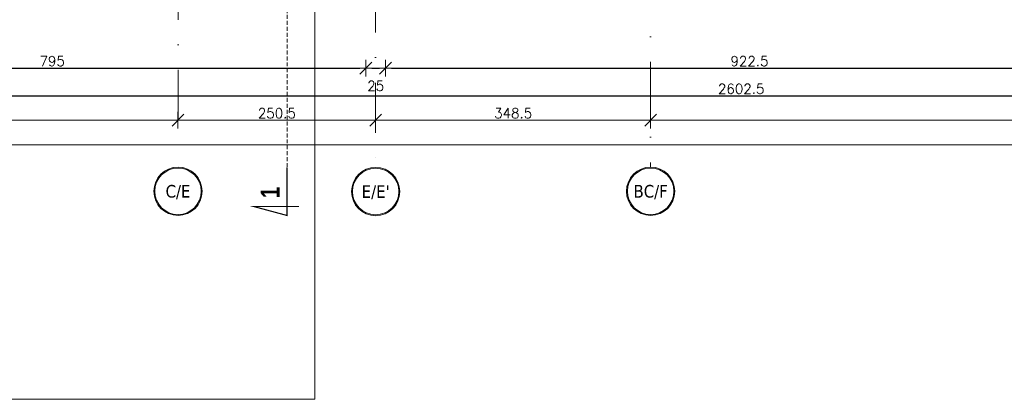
# Model space of a CAD drawing. Header units: millimetres. Extents: x 28291 to 177760, y -399809 to -170937.
# Tile 243 of 256: x 61211 to 62459, y -200093 to -199613. Entities that reach past the tile are written whole.
import ezdxf
from ezdxf.enums import TextEntityAlignment as Align

# ---------------------------------------------------------------- set-up
doc = ezdxf.new("R2010")
doc.units = ezdxf.units.MM
doc.linetypes.add('CARKOVANA', pattern=[7.5, 5, -2.5])
doc.linetypes.add('DASHDOT', pattern=[25.4, 12.7, -6.35, 0, -6.35])
doc.layers.get('0').update_dxf_attribs({"lineweight": 0})
for name, color, linetype, lineweight in [('!! 0_ Opis', 8, 'Continuous', 13), ('!! wymiary osi', 250, 'Continuous', 9), ('0-osie-liniA', 14, 'DASHDOT', 5), ('0-osie-tx', 66, 'Continuous', 9)]:
    doc.layers.add(name, color=color, linetype=linetype, lineweight=lineweight)
doc.layers.add('!! 0_ramki', color=66, linetype='Continuous', lineweight=9, plot=False)
doc.layers.add('!! 1_drzwi-linia - zrealizowane', color=7, linetype='Continuous', lineweight=5, true_color=0x7a7a7a)
doc.layers.add('!! 1_Wyburzenia', color=252, linetype='CARKOVANA', lineweight=13, true_color=0x696969)
doc.styles.add('STYLE7', font='ARIALNB.TTF')
doc.styles.add('TAHOMA', font='tahoma.ttf')
doc.styles.add('TXT', font='simplex.shx')
doc.dimstyles.new('DIM50', dxfattribs={"dimscale": 5, "dimtxt": 2.5, "dimasz": 1.5, "dimexe": 0, "dimexo": 0, "dimgap": 0.5, "dimtad": 1, "dimdec": 4, "dimrnd": 0.5, "dimdsep": 46, "dimtxsty": 'TXT', "dimblk1": 'TICK1', "dimblk2": 'TICK1', "dimsah": 1, "dimcen": 0, "dimse1": 1, "dimse2": 1, "dimclrd": 1, "dimclre": 7, "dimclrt": 9, "dimadec": 0, "dimazin": 0, "dimtfac": 1, "dimtdec": 4, "dimtmove": 2, "dimatfit": 3, "dimldrblk": 'TICK1', "dimfxl": 1, "dimtolj": 1, "dimarcsym": 0})

# ---------------------------------------------------------------- blocks, each defined once
blk = doc.blocks.new('*U80')
h = blk.add_hatch(color=256)
edge = h.paths.add_edge_path()
edge.add_arc((0, 0), 30.6, 0, 360)
edge = h.paths.add_edge_path(flags=17)
edge.add_arc((0, 0), 29.4, 0, 360)
for radius in [30.6, 29.4]:
    blk.add_circle((0, 0), radius)
at = {"style": 'TAHOMA', "flags": 8}
blk.add_attdef('ANSICHTSNUMMER', text='', height=16, dxfattribs=at).set_placement((0, 0), align=Align.MIDDLE_CENTER)
blk = doc.blocks.new('TICK1')
at = {"color": 2}
blk.add_line((-1, -1), (1, 1), dxfattribs=at)
at = {"color": 0}
for p, q in [((0, 0), (-1, 0)), ((0, -1.4), (0, 1.4))]:
    blk.add_line(p, q, dxfattribs=at)
blk = doc.blocks.new('*D3732')
at = {"layer": '!! wymiary osi', "color": 1, "lineweight": -2, "transparency": 16777216}
blk.add_line((54565.2, -199832.8), (49213.7, -199832.8), dxfattribs=at)
at = {"layer": 'DEFPOINTS', "color": 0, "transparency": 16777216}
for p in [(49206.2, -199832.8), (49206.2, -199860.8), (54572.7, -199862.4)]:
    blk.add_point(p, dxfattribs=at)
at = {"layer": '!! wymiary osi', "color": 1, "lineweight": -2, "transparency": 16777216, "xscale": 7.5, "yscale": 7.5, "zscale": 7.5, "rotation": 180}
blk.add_blockref('TICK1', (49206.2, -199832.8), dxfattribs=at)
at = {"layer": '!! wymiary osi', "color": 1, "lineweight": -2, "transparency": 16777216, "xscale": 7.5, "yscale": 7.5, "zscale": 7.5}
blk.add_blockref('TICK1', (54572.7, -199832.8), dxfattribs=at)
at = {"layer": '!! wymiary osi', "color": 9, "transparency": 16777216, "insert": (51889.5, -199824), "char_height": 12.5, "attachment_point": 5, "style": 'TXT'}
blk.add_mtext('\\A1;5366.5', dxfattribs=at)
blk = doc.blocks.new('*D3745')
at = {"layer": '!! wymiary osi', "color": 1, "lineweight": -2, "transparency": 16777216}
blk.add_line((52030.2, -199801.4), (52584.7, -199801.4), dxfattribs=at)
at = {"layer": 'DEFPOINTS', "color": 0, "transparency": 16777216}
for p in [(52022.7, -199801.4), (52592.2, -199801.4), (52592.2, -199801.4)]:
    blk.add_point(p, dxfattribs=at)
at = {"layer": '!! wymiary osi', "color": 1, "lineweight": -2, "transparency": 16777216, "xscale": 7.5, "yscale": 7.5, "zscale": 7.5, "rotation": 180}
blk.add_blockref('TICK1', (52022.7, -199801.4), dxfattribs=at)
at = {"layer": '!! wymiary osi', "color": 1, "lineweight": -2, "transparency": 16777216, "xscale": 7.5, "yscale": 7.5, "zscale": 7.5}
blk.add_blockref('TICK1', (52592.2, -199801.4), dxfattribs=at)
at = {"layer": '!! wymiary osi', "color": 9, "transparency": 16777216, "insert": (52307.5, -199792.6), "char_height": 12.5, "attachment_point": 5, "style": 'TXT'}
blk.add_mtext('\\A1;569.5', dxfattribs=at)
blk = doc.blocks.new('*D3746')
at = {"layer": '!! wymiary osi', "color": 1, "lineweight": -2, "transparency": 16777216}
blk.add_line((52599.7, -199801.4), (52835.2, -199801.4), dxfattribs=at)
at = {"layer": 'DEFPOINTS', "color": 0, "transparency": 16777216}
for p in [(52592.2, -199801.4), (52842.7, -199801.4), (52842.7, -199801.4)]:
    blk.add_point(p, dxfattribs=at)
at = {"layer": '!! wymiary osi', "color": 1, "lineweight": -2, "transparency": 16777216, "xscale": 7.5, "yscale": 7.5, "zscale": 7.5, "rotation": 180}
blk.add_blockref('TICK1', (52592.2, -199801.4), dxfattribs=at)
at = {"layer": '!! wymiary osi', "color": 1, "lineweight": -2, "transparency": 16777216, "xscale": 7.5, "yscale": 7.5, "zscale": 7.5}
blk.add_blockref('TICK1', (52842.7, -199801.4), dxfattribs=at)
at = {"layer": '!! wymiary osi', "color": 9, "transparency": 16777216, "insert": (52717.5, -199792.6), "char_height": 12.5, "attachment_point": 5, "style": 'TXT'}
blk.add_mtext('\\A1;250.5', dxfattribs=at)
blk = doc.blocks.new('*D3747')
at = {"layer": '!! wymiary osi', "color": 1, "lineweight": -2, "transparency": 16777216}
blk.add_line((52850.2, -199801.4), (53183.7, -199801.4), dxfattribs=at)
at = {"layer": 'DEFPOINTS', "color": 0, "transparency": 16777216}
for p in [(52842.7, -199801.4), (53191.2, -199801.4), (53191.2, -199801.4)]:
    blk.add_point(p, dxfattribs=at)
at = {"layer": '!! wymiary osi', "color": 1, "lineweight": -2, "transparency": 16777216, "xscale": 7.5, "yscale": 7.5, "zscale": 7.5, "rotation": 180}
blk.add_blockref('TICK1', (52842.7, -199801.4), dxfattribs=at)
at = {"layer": '!! wymiary osi', "color": 1, "lineweight": -2, "transparency": 16777216, "xscale": 7.5, "yscale": 7.5, "zscale": 7.5}
blk.add_blockref('TICK1', (53191.2, -199801.4), dxfattribs=at)
at = {"layer": '!! wymiary osi', "color": 9, "transparency": 16777216, "insert": (53017, -199792.6), "char_height": 12.5, "attachment_point": 5, "style": 'TXT'}
blk.add_mtext('\\A1;348.5', dxfattribs=at)
blk = doc.blocks.new('*D3748')
at = {"layer": '!! wymiary osi', "color": 1, "lineweight": -2, "transparency": 16777216}
blk.add_line((53198.7, -199801.4), (54565.2, -199801.4), dxfattribs=at)
at = {"layer": 'DEFPOINTS', "color": 0, "transparency": 16777216}
for p in [(53191.2, -199801.4), (54572.7, -199801.4), (54572.7, -199801.4)]:
    blk.add_point(p, dxfattribs=at)
at = {"layer": '!! wymiary osi', "color": 1, "lineweight": -2, "transparency": 16777216, "xscale": 7.5, "yscale": 7.5, "zscale": 7.5, "rotation": 180}
blk.add_blockref('TICK1', (53191.2, -199801.4), dxfattribs=at)
at = {"layer": '!! wymiary osi', "color": 1, "lineweight": -2, "transparency": 16777216, "xscale": 7.5, "yscale": 7.5, "zscale": 7.5}
blk.add_blockref('TICK1', (54572.7, -199801.4), dxfattribs=at)
at = {"layer": '!! wymiary osi', "color": 9, "transparency": 16777216, "insert": (53882, -199792.6), "char_height": 12.5, "attachment_point": 5, "style": 'TXT'}
blk.add_mtext('\\A1;1381.5', dxfattribs=at)
blk = doc.blocks.new('*D3013')
at = {"layer": '!! wymiary osi', "color": 1, "lineweight": -2, "transparency": 16777216}
blk.add_line((60832.1, -199709), (63419.6, -199709), dxfattribs=at)
at = {"layer": 'DEFPOINTS', "color": 0, "transparency": 16777216}
for p in [(60824.6, -199509.1), (63427.1, -199520.1), (63427.1, -199709)]:
    blk.add_point(p, dxfattribs=at)
at = {"layer": '!! wymiary osi', "color": 1, "lineweight": -2, "transparency": 16777216, "xscale": 7.5, "yscale": 7.5, "zscale": 7.5, "rotation": 180}
blk.add_blockref('TICK1', (60824.6, -199709), dxfattribs=at)
at = {"layer": '!! wymiary osi', "color": 1, "lineweight": -2, "transparency": 16777216, "xscale": 7.5, "yscale": 7.5, "zscale": 7.5}
blk.add_blockref('TICK1', (63427.1, -199709), dxfattribs=at)
at = {"layer": '!! wymiary osi', "color": 9, "transparency": 16777216, "insert": (62125.8, -199700.2), "char_height": 12.5, "attachment_point": 5, "style": 'TXT'}
blk.add_mtext('\\A1;2602.5', dxfattribs=at)
blk = doc.blocks.new('*D3016')
at = {"layer": '!! wymiary osi', "color": 1, "lineweight": -2, "transparency": 16777216}
blk.add_line((60862.6, -199674), (61642.6, -199674), dxfattribs=at)
at = {"layer": 'DEFPOINTS', "color": 0, "transparency": 16777216}
for p in [(60855.1, -199473.1), (61650.1, -199473.1), (61650.1, -199674)]:
    blk.add_point(p, dxfattribs=at)
at = {"layer": '!! wymiary osi', "color": 1, "lineweight": -2, "transparency": 16777216, "xscale": 7.5, "yscale": 7.5, "zscale": 7.5, "rotation": 180}
blk.add_blockref('TICK1', (60855.1, -199674), dxfattribs=at)
at = {"layer": '!! wymiary osi', "color": 1, "lineweight": -2, "transparency": 16777216, "xscale": 7.5, "yscale": 7.5, "zscale": 7.5}
blk.add_blockref('TICK1', (61650.1, -199674), dxfattribs=at)
at = {"layer": '!! wymiary osi', "color": 9, "transparency": 16777216, "insert": (61252.6, -199665.2), "char_height": 12.5, "attachment_point": 5, "style": 'TXT'}
blk.add_mtext('\\A1;795', dxfattribs=at)
blk = doc.blocks.new('*D3017')
at = {"layer": '!! wymiary osi', "color": 1, "lineweight": -2, "transparency": 16777216}
blk.add_line((61657.6, -199674), (61667.6, -199674), dxfattribs=at)
at = {"layer": 'DEFPOINTS', "color": 0, "transparency": 16777216}
for p in [(61650.1, -199473.1), (61675.1, -199473.3), (61675.1, -199674)]:
    blk.add_point(p, dxfattribs=at)
at = {"layer": '!! wymiary osi', "color": 1, "lineweight": -2, "transparency": 16777216, "xscale": 7.5, "yscale": 7.5, "zscale": 7.5, "rotation": 180}
blk.add_blockref('TICK1', (61650.1, -199674), dxfattribs=at)
at = {"layer": '!! wymiary osi', "color": 1, "lineweight": -2, "transparency": 16777216, "xscale": 7.5, "yscale": 7.5, "zscale": 7.5}
blk.add_blockref('TICK1', (61675.1, -199674), dxfattribs=at)
at = {"layer": '!! wymiary osi', "color": 9, "transparency": 16777216, "insert": (61662.6, -199696.5), "char_height": 12.5, "attachment_point": 5, "style": 'TXT'}
blk.add_mtext('\\A1;25', dxfattribs=at)
blk = doc.blocks.new('*D3018')
at = {"layer": '!! wymiary osi', "color": 1, "lineweight": -2, "transparency": 16777216}
blk.add_line((61682.6, -199674), (62590.1, -199674), dxfattribs=at)
at = {"layer": 'DEFPOINTS', "color": 0, "transparency": 16777216}
for p in [(61675.1, -199473.3), (62597.6, -199473.3), (62597.6, -199674)]:
    blk.add_point(p, dxfattribs=at)
at = {"layer": '!! wymiary osi', "color": 1, "lineweight": -2, "transparency": 16777216, "xscale": 7.5, "yscale": 7.5, "zscale": 7.5, "rotation": 180}
blk.add_blockref('TICK1', (61675.1, -199674), dxfattribs=at)
at = {"layer": '!! wymiary osi', "color": 1, "lineweight": -2, "transparency": 16777216, "xscale": 7.5, "yscale": 7.5, "zscale": 7.5}
blk.add_blockref('TICK1', (62597.6, -199674), dxfattribs=at)
at = {"layer": '!! wymiary osi', "color": 9, "transparency": 16777216, "insert": (62136.3, -199665.2), "char_height": 12.5, "attachment_point": 5, "style": 'TXT'}
blk.add_mtext('\\A1;922.5', dxfattribs=at)
blk = doc.blocks.new('oznaczenie przekroi')
at = {"layer": '!! 0_ Opis', "color": 2, "const_width": 1.44}
blk.add_lwpolyline([(88789.9, -199799.7), (88789.9, -199860.6), (88747.9, -199849.3), (88805.1, -199849.3)], dxfattribs=at)
at = {"layer": '!! 1_Wyburzenia'}
blk.add_lwpolyline([(88789.9, -193651.7), (88789.9, -199799.7)], dxfattribs=at)
at = {"layer": '!! 0_ Opis', "color": 9, "style": 'STYLE7', "text_generation_flag": 6, "width": 0.95}
blk.add_text('1', height=24, rotation=270, dxfattribs=at).set_placement((88780.5, -199838.7))
blk = doc.blocks.new('BLOK OSI')
at = {"layer": '0-osie-liniA', "ltscale": 5}
for points in [[(53191.21142, -193626.89479), (53191.21142, -199860.81919)], [(52592.21142, -193637.0088), (52592.21142, -199860.81919)], [(52842.71142, -198101.5883), (52842.71142, -199860.81919)]]:
    blk.add_lwpolyline(points, dxfattribs=at)
at = {"layer": '0-osie-tx'}
ref = blk.add_blockref('*U80', (52592.21142, -199891.41919), dxfattribs=dict(at, rotation=180))
ref.add_attrib('ANSICHTSNUMMER', 'C/E', dxfattribs={"layer": '0', "height": 16, "style": 'TAHOMA', "flags": 8}).set_placement((52592.21142, -199891.41919), align=Align.MIDDLE_CENTER)
ref = blk.add_blockref('*U80', (52842.71142, -199891.75271), dxfattribs=dict(at, rotation=180))
ref.add_attrib('ANSICHTSNUMMER', "E/E'", dxfattribs={"layer": '0', "height": 16, "style": 'TAHOMA', "flags": 8}).set_placement((52842.71142, -199891.75271), align=Align.MIDDLE_CENTER)
ref = blk.add_blockref('*U80', (53191.21142, -199891.41919), dxfattribs=dict(at, rotation=180))
ref.add_attrib('ANSICHTSNUMMER', 'BC/F', dxfattribs={"layer": '0', "height": 16, "style": 'TAHOMA', "flags": 8}).set_placement((53191.21142, -199891.41919), align=Align.MIDDLE_CENTER)
at = {"layer": '!! wymiary osi'}
for base, p1, p2, picture, middle in [((52592.21142, -199801.35945), (52022.71142, -199801.35945), (52592.21142, -199801.35945), '*D3745', (52307.46142, -199792.60945)), ((52842.71142, -199801.35945), (52592.21142, -199801.35945), (52842.71142, -199801.35945), '*D3746', (52717.46142, -199792.60945)), ((53191.21142, -199801.35945), (52842.71142, -199801.35945), (53191.21142, -199801.35945), '*D3747', (53016.96142, -199792.60945)), ((54572.71142, -199801.35945), (53191.21142, -199801.35945), (54572.71142, -199801.35945), '*D3748', (53881.96142, -199792.60945)), ((49206.21142, -199832.75821), (54572.71142, -199862.35271), (49206.21142, -199860.81919), '*D3732', (51889.46142, -199824.00821))]:
    dim = blk.add_linear_dim(base=base, p1=p1, p2=p2, dimstyle='DIM50', dxfattribs=at)
    dim.commit()
    dim.dimension.update_dxf_attribs({"geometry": picture, "text_midpoint": middle})

msp = doc.modelspace()

# ---------------------------------------------------------------- linework, layer by layer
at = {"layer": '!! 0_ramki'}
msp.add_lwpolyline([(57385.28509, -197123.38038), (61585.28509, -197123.38038), (61585.28509, -200093.38038), (57385.28509, -200093.38038)], close=True, dxfattribs=at)

# ---------------------------------------------------------------- block references
at = {"layer": '!! 1_drzwi-linia - zrealizowane'}
msp.add_blockref('BLOK OSI', (8819.85593, 61.46017), dxfattribs=at)
at = {"layer": '!! 1_Wyburzenia'}
msp.add_blockref('oznaczenie przekroi', (-27239.68678, 0), dxfattribs=at)

# ---------------------------------------------------------------- dimensions: what is measured, and where the dimension line sits
at = {"layer": '!! wymiary osi'}
for base, p1, p2, picture, middle in [((61650.069654, -199673.970508), (60855.079201, -199473.127997), (61650.069654, -199473.144866), '*D3016', (61252.574427, -199665.220508)), ((61675.06965, -199673.97051), (61650.06965, -199473.14487), (61675.06965, -199473.34644), '*D3017', (61662.56965, -199696.47051)), ((62597.56735, -199673.97051), (61675.06965, -199473.34644), (62597.56735, -199473.34644), '*D3018', (62136.3185, -199665.22051)), ((63427.06363, -199708.96421), (60824.56735, -199509.12813), (63427.06363, -199520.12889), '*D3013', (62125.81549, -199700.21421))]:
    dim = msp.add_linear_dim(base=base, p1=p1, p2=p2, dimstyle='DIM50', dxfattribs=at)
    dim.commit()
    dim.dimension.update_dxf_attribs({"geometry": picture, "text_midpoint": middle})

doc.saveas('drawing.dxf')
